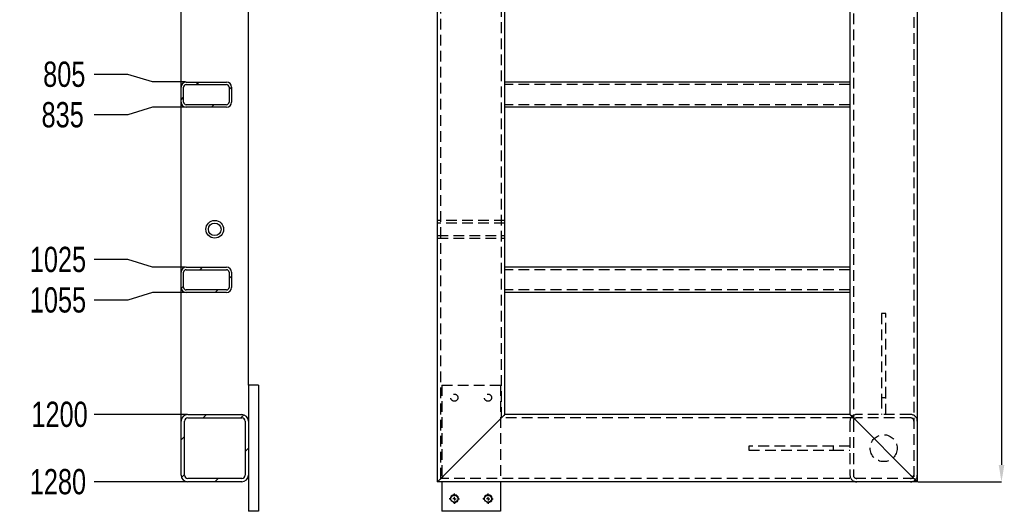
# Model space of a CAD drawing. Header units: millimetres. Extents: x 5 to 415, y 5 to 292.
# Tile 6 of 8: x 158 to 275, y 132 to 191. Entities that reach past the tile are written whole.
import ezdxf

# ---------------------------------------------------------------- set-up
doc = ezdxf.new("R2010")
doc.units = ezdxf.units.MM
doc.header["$PDSIZE"] = -1
doc.linetypes.add('CENTERX2', pattern=[20.32, 12.7, -2.54, 2.54, -2.54])
doc.linetypes.add('HIDDEN', pattern=[1.905, 1.27, -0.635])
for name, color, linetype in [('COTES', 1, 'Continuous'), ('TRAIT-FINS', 9, 'Continuous'), ('TRAIT-MIXTES', 3, 'CENTERX2'), ('TRAIT-TIRET', 2, 'HIDDEN')]:
    doc.layers.add(name, color=color, linetype=linetype)
doc.layers.add('TRAIT-FORT', color=4, linetype='Continuous', lineweight=25)
doc.styles.add('SLDTEXTSTYLE0', font='TXT', dxfattribs={"width": 0.75})
doc.dimstyles.new('SLDDIMSTYLE0', dxfattribs={"dimtxt": 3, "dimasz": 2, "dimexe": 0, "dimexo": 0.0625, "dimgap": 0.75, "dimtad": 1, "dimlfac": 10, "dimrnd": 1e-09, "dimzin": 12, "dimdsep": 46, "dimtxsty": 'SLDTEXTSTYLE0', "dimsah": 1, "dimcen": 0.09, "dimadec": 0, "dimazin": 3, "dimtfac": 1, "dimtofl": 0, "dimtmove": 0, "dimatfit": 3, "dimfxl": 1, "dimfrac": 2, "dimtolj": 1, "dimtzin": 12, "dimarcsym": 0})
doc.dimstyles.new('SLDDIMSTYLE6', dxfattribs={"dimtxt": 3, "dimasz": 2, "dimexe": 0, "dimexo": 0.0625, "dimgap": 0.75, "dimtad": 0, "dimtih": 1, "dimtoh": 1, "dimlfac": 10, "dimrnd": 1e-09, "dimzin": 12, "dimdsep": 46, "dimtxsty": 'SLDTEXTSTYLE0', "dimsah": 1, "dimcen": 0.09, "dimadec": 0, "dimazin": 3, "dimtfac": 1, "dimtofl": 0, "dimtmove": 0, "dimatfit": 3, "dimfxl": 1, "dimfrac": 2, "dimtolj": 1, "dimtzin": 12, "dimarcsym": 0})

# ---------------------------------------------------------------- blocks, each defined once
blk = doc.blocks.new('_D_33')
at = {"layer": 'COTES', "color": 0, "lineweight": -2, "transparency": 16777216}
for p, q in [((170.43, 184.25), (166.43, 184.25)), ((173.35, 183.35), (170.43, 184.25)), ((177.29, 183.35), (173.35, 183.35))]:
    blk.add_line(p, q, dxfattribs=at)
at = {"layer": 'Defpoints', "color": 0, "transparency": 16777216}
for p in [(177.55, 263.85), (166.43, 184.25), (177.35, 183.35)]:
    blk.add_point(p, dxfattribs=at)
at = {"layer": 'COTES', "color": 0, "transparency": 16777216, "insert": (162.87, 184.25), "char_height": 3, "attachment_point": 5, "style": 'SLDTEXTSTYLE0'}
blk.add_mtext('\\A1;805', dxfattribs=at)
blk = doc.blocks.new('_D_34')
at = {"layer": 'COTES', "color": 0, "lineweight": -2, "transparency": 16777216}
for p, q in [((173.35, 180.35), (170.43, 179.44)), ((177.29, 180.35), (173.35, 180.35)), ((170.43, 179.44), (166.43, 179.44))]:
    blk.add_line(p, q, dxfattribs=at)
at = {"layer": 'Defpoints', "color": 0, "transparency": 16777216}
for p in [(177.55, 263.85), (177.35, 180.35), (166.43, 179.44)]:
    blk.add_point(p, dxfattribs=at)
at = {"layer": 'COTES', "color": 0, "transparency": 16777216, "insert": (162.68, 179.44), "char_height": 3, "attachment_point": 5, "style": 'SLDTEXTSTYLE0'}
blk.add_mtext('\\A1;835', dxfattribs=at)
blk = doc.blocks.new('_D_35')
at = {"layer": 'COTES', "color": 0, "lineweight": -2, "transparency": 16777216}
for p, q in [((170.43, 162.25), (166.43, 162.25)), ((173.35, 161.35), (170.43, 162.25)), ((177.29, 161.35), (173.35, 161.35))]:
    blk.add_line(p, q, dxfattribs=at)
at = {"layer": 'Defpoints', "color": 0, "transparency": 16777216}
for p in [(177.55, 263.85), (166.43, 162.25), (177.35, 161.35)]:
    blk.add_point(p, dxfattribs=at)
at = {"layer": 'COTES', "color": 0, "transparency": 16777216, "insert": (162.12, 162.25), "char_height": 3, "attachment_point": 5, "style": 'SLDTEXTSTYLE0'}
blk.add_mtext('\\A1;1025', dxfattribs=at)
blk = doc.blocks.new('_D_36')
at = {"layer": 'COTES', "color": 0, "lineweight": -2, "transparency": 16777216}
for p, q in [((173.35, 158.35), (170.43, 157.44)), ((177.29, 158.35), (173.35, 158.35)), ((170.43, 157.44), (166.43, 157.44))]:
    blk.add_line(p, q, dxfattribs=at)
at = {"layer": 'Defpoints', "color": 0, "transparency": 16777216}
for p in [(177.55, 263.85), (177.35, 158.35), (166.43, 157.44)]:
    blk.add_point(p, dxfattribs=at)
at = {"layer": 'COTES', "color": 0, "transparency": 16777216, "insert": (162.12, 157.44), "char_height": 3, "attachment_point": 5, "style": 'SLDTEXTSTYLE0'}
blk.add_mtext('\\A1;1055', dxfattribs=at)
blk = doc.blocks.new('_D_37')
at = {"layer": 'COTES', "color": 0, "lineweight": -2, "transparency": 16777216}
blk.add_line((177.49, 143.85), (166.43, 143.85), dxfattribs=at)
at = {"layer": 'Defpoints', "color": 0, "transparency": 16777216}
for p in [(177.55, 263.85), (166.43, 143.85), (177.55, 143.85)]:
    blk.add_point(p, dxfattribs=at)
at = {"layer": 'COTES', "color": 0, "transparency": 16777216, "insert": (162.31, 143.85), "char_height": 3, "attachment_point": 5, "style": 'SLDTEXTSTYLE0'}
blk.add_mtext('\\A1;1200', dxfattribs=at)
blk = doc.blocks.new('_D_38')
at = {"layer": 'COTES', "color": 0, "lineweight": -2, "transparency": 16777216}
blk.add_line((177.49, 135.85), (166.43, 135.85), dxfattribs=at)
at = {"layer": 'Defpoints', "color": 0, "transparency": 16777216}
for p in [(177.55, 263.85), (166.43, 135.85), (177.55, 135.85)]:
    blk.add_point(p, dxfattribs=at)
at = {"layer": 'COTES', "color": 0, "transparency": 16777216, "insert": (162.12, 135.85), "char_height": 3, "attachment_point": 5, "style": 'SLDTEXTSTYLE0'}
blk.add_mtext('\\A1;1280', dxfattribs=at)
blk = doc.blocks.new('_D_43')
at = {"layer": 'COTES', "color": 0, "lineweight": -2, "transparency": 16777216}
for p, q in [((264.27, 263.85), (274.21, 263.85)), ((274.21, 261.85), (274.21, 137.85)), ((264.27, 135.85), (274.21, 135.85))]:
    blk.add_line(p, q, dxfattribs=at)
at = {"layer": 'COTES', "color": 0, "transparency": 16777216}
for points in [[(273.88, 261.85), (274.55, 261.85), (274.21, 263.85)], [(273.88, 137.85), (274.55, 137.85), (274.21, 135.85)]]:
    blk.add_solid(points, dxfattribs=at)
at = {"layer": 'Defpoints', "color": 0, "transparency": 16777216}
for p in [(264.21, 263.85), (264.21, 135.85), (274.21, 135.85)]:
    blk.add_point(p, dxfattribs=at)
at = {"layer": 'COTES', "color": 0, "transparency": 16777216, "insert": (270.46, 199.85), "char_height": 3, "attachment_point": 2, "rotation": 90, "style": 'SLDTEXTSTYLE0'}
blk.add_mtext('\\A1;1280', dxfattribs=at)
blk = doc.blocks.new('SW_CENTERMARKSYMBOL_21')
at = {"layer": 'TRAIT-MIXTES', "color": 0}
for p, q in [((-0.4, 0), (-0.625, 0)), ((0, 0), (-0.2, 0)), ((0, 0.4), (0, 0.625)), ((0, 0), (0, 0.2)), ((0, 0), (0, -0.2)), ((0, 0), (0.2, 0)), ((0.4, 0), (0.625, 0)), ((0, -0.4), (0, -0.625))]:
    blk.add_line(p, q, dxfattribs=at)
blk = doc.blocks.new('SW_CENTERMARKSYMBOL_22')
at = {"layer": 'TRAIT-MIXTES', "color": 0}
for p, q in [((-0.4, 0), (-0.625, 0)), ((0, 0), (-0.2, 0)), ((0, 0.4), (0, 0.625)), ((0, 0), (0, 0.2)), ((0, 0), (0, -0.2)), ((0, 0), (0.2, 0)), ((0.4, 0), (0.625, 0)), ((0, -0.4), (0, -0.625))]:
    blk.add_line(p, q, dxfattribs=at)

msp = doc.modelspace()

# ---------------------------------------------------------------- hatches: boundary and pattern name
at = {"layer": 'TRAIT-FINS'}
h = msp.add_hatch(dxfattribs=at)
h.set_pattern_fill('ANSI31', color=256, angle=3e-322, style=0)
edge = h.paths.add_edge_path(flags=0)
edge.add_line((177.3476, 180.3469), (182.1476, 180.3469))
edge.add_arc((182.1476, 180.9469), 0.6, 270, 360)
edge.add_line((182.7476, 180.9469), (182.7476, 182.7469))
edge.add_arc((182.1476, 182.7469), 0.6, 0, 90)
edge.add_line((182.1476, 183.3469), (177.3476, 183.3469))
edge.add_arc((177.3476, 182.7469), 0.6, 90, 180)
edge.add_line((176.7476, 182.7469), (176.7476, 180.9469))
edge.add_arc((177.3476, 180.9469), 0.6, 180, 270)
edge = h.paths.add_edge_path(flags=0)
edge.add_arc((182.1476, 182.7469), 0.3, 0, 90, ccw=False)
edge.add_line((182.4476, 182.7469), (182.4476, 180.9469))
edge.add_arc((182.1476, 180.9469), 0.3, 270, 360, ccw=False)
edge.add_line((182.1476, 180.6469), (177.3476, 180.6469))
edge.add_arc((177.3476, 180.9469), 0.3, 180, 270, ccw=False)
edge.add_line((177.0476, 180.9469), (177.0476, 182.7469))
edge.add_arc((177.3476, 182.7469), 0.3, 90, 180, ccw=False)
edge.add_line((177.3476, 183.0469), (182.1476, 183.0469))
h = msp.add_hatch(dxfattribs=at)
h.set_pattern_fill('ANSI31', color=256, angle=3e-322, style=0)
edge = h.paths.add_edge_path(flags=0)
edge.add_line((177.3476, 158.3469), (182.1476, 158.3469))
edge.add_arc((182.1476, 158.9469), 0.6, 270, 360)
edge.add_line((182.7476, 158.9469), (182.7476, 160.7469))
edge.add_arc((182.1476, 160.7469), 0.6, 0, 90)
edge.add_line((182.1476, 161.3469), (177.3476, 161.3469))
edge.add_arc((177.3476, 160.7469), 0.6, 90, 180)
edge.add_line((176.7476, 160.7469), (176.7476, 158.9469))
edge.add_arc((177.3476, 158.9469), 0.6, 180, 270)
edge = h.paths.add_edge_path(flags=0)
edge.add_arc((182.1476, 160.7469), 0.3, 0, 90, ccw=False)
edge.add_line((182.4476, 160.7469), (182.4476, 158.9469))
edge.add_arc((182.1476, 158.9469), 0.3, 270, 360, ccw=False)
edge.add_line((182.1476, 158.6469), (177.3476, 158.6469))
edge.add_arc((177.3476, 158.9469), 0.3, 180, 270, ccw=False)
edge.add_line((177.0476, 158.9469), (177.0476, 160.7469))
edge.add_arc((177.3476, 160.7469), 0.3, 90, 180, ccw=False)
edge.add_line((177.3476, 161.0469), (182.1476, 161.0469))
h = msp.add_hatch(dxfattribs=at)
h.set_pattern_fill('ANSI31', color=256, angle=3e-322, style=0)
edge = h.paths.add_edge_path(flags=0)
edge.add_arc((183.9476, 143.0469), 0.8, 0, 90)
edge.add_line((183.9476, 143.8469), (177.5476, 143.8469))
edge.add_arc((177.5476, 143.0469), 0.8, 90, 180)
edge.add_line((176.7476, 143.0469), (176.7476, 136.6469))
edge.add_arc((177.5476, 136.6469), 0.8, 180, 270)
edge.add_line((177.5476, 135.8469), (183.9476, 135.8469))
edge.add_arc((183.9476, 136.6469), 0.8, 270, 360)
edge.add_line((184.7476, 136.6469), (184.7476, 143.0469))
edge = h.paths.add_edge_path(flags=0)
edge.add_line((177.5476, 143.4469), (183.9476, 143.4469))
edge.add_arc((183.9476, 143.0469), 0.4, 0, 90, ccw=False)
edge.add_line((184.3476, 143.0469), (184.3476, 136.6469))
edge.add_arc((183.9476, 136.6469), 0.4, 270, 360, ccw=False)
edge.add_line((183.9476, 136.2469), (177.5476, 136.2469))
edge.add_arc((177.5476, 136.6469), 0.4, 180, 270, ccw=False)
edge.add_line((177.1476, 136.6469), (177.1476, 143.0469))
edge.add_arc((177.5476, 143.0469), 0.4, 90, 180, ccw=False)

# ---------------------------------------------------------------- linework, layer by layer
at = {"layer": 'TRAIT-FINS', "lineweight": 18}
for centre in [(209.2117, 133.8469), (213.2117, 133.8469)]:
    msp.add_arc(centre, 0.5, 255, 195, dxfattribs=at)
at = {"layer": 'TRAIT-FORT', "lineweight": 25}
for p, q in [((207.2117, 135.8469), (207.2117, 263.8469)), ((264.2117, 263.8469), (264.2117, 135.8469)), ((176.7476, 182.7469), (176.7476, 196.6469)), ((215.2117, 183.3469), (215.2117, 195.8469)), ((256.2117, 195.8469), (256.2117, 183.3469)), ((184.7476, 147.3469), (184.7476, 192.3469)), ((176.7476, 180.9469), (176.7476, 182.7469)), ((177.0476, 180.9469), (177.0476, 182.7469)), ((177.3476, 183.3469), (182.1476, 183.3469)), ((177.3476, 183.0469), (182.1476, 183.0469)), ((182.4476, 182.7469), (182.4476, 180.9469)), ((182.7476, 182.7469), (182.7476, 180.9469)), ((215.2117, 182.7469), (215.2117, 183.3469)), ((256.2117, 183.3469), (215.2117, 183.3469)), ((215.2117, 180.9469), (215.2117, 182.7469)), ((256.2117, 183.3469), (256.2117, 182.7469)), ((256.2117, 182.7469), (256.2117, 180.9469)), ((176.7476, 160.7469), (176.7476, 180.9469)), ((182.1476, 180.6469), (177.3476, 180.6469)), ((182.1476, 180.3469), (177.3476, 180.3469)), ((215.2117, 180.3469), (215.2117, 180.9469)), ((215.2117, 161.3469), (215.2117, 180.3469)), ((256.2117, 180.3469), (215.2117, 180.3469)), ((256.2117, 180.9469), (256.2117, 180.3469)), ((256.2117, 180.3469), (256.2117, 161.3469)), ((176.7476, 158.9469), (176.7476, 160.7469)), ((177.0476, 158.9469), (177.0476, 160.7469)), ((177.3476, 161.3469), (182.1476, 161.3469)), ((177.3476, 161.0469), (182.1476, 161.0469)), ((182.4476, 160.7469), (182.4476, 158.9469)), ((182.7476, 160.7469), (182.7476, 158.9469)), ((215.2117, 160.7469), (215.2117, 161.3469)), ((256.2117, 161.3469), (215.2117, 161.3469)), ((215.2117, 158.9469), (215.2117, 160.7469)), ((256.2117, 161.3469), (256.2117, 160.7469)), ((256.2117, 160.7469), (256.2117, 158.9469)), ((176.7476, 143.0469), (176.7476, 158.9469)), ((182.1476, 158.6469), (177.3476, 158.6469)), ((182.1476, 158.3469), (177.3476, 158.3469)), ((215.2117, 158.3469), (215.2117, 158.9469)), ((215.2117, 143.8469), (215.2117, 158.3469)), ((256.2117, 158.3469), (215.2117, 158.3469)), ((256.2117, 158.9469), (256.2117, 158.3469)), ((256.2117, 158.3469), (256.2117, 143.8469)), ((184.7476, 147.3469), (184.7476, 143.0469)), ((185.9476, 147.3469), (184.7476, 147.3469)), ((185.9476, 147.3469), (185.9476, 132.3469)), ((176.7476, 136.6469), (176.7476, 143.0469)), ((177.1476, 136.6469), (177.1476, 143.0469)), ((177.5476, 143.8469), (183.9476, 143.8469)), ((177.5476, 143.4469), (183.9476, 143.4469)), ((184.3476, 143.0469), (184.3476, 136.6469)), ((184.7476, 143.0469), (184.7476, 136.6469)), ((208.0117, 136.6469), (214.4117, 143.0469)), ((256.2117, 143.8469), (215.2117, 143.8469)), ((257.0117, 143.0469), (263.4117, 136.6469)), ((183.9476, 136.2469), (177.5476, 136.2469)), ((183.9476, 135.8469), (177.5476, 135.8469)), ((184.7476, 136.6469), (184.7476, 132.3469)), ((264.2117, 135.8469), (207.2117, 135.8469)), ((207.7117, 135.8469), (207.7117, 132.3469)), ((214.7117, 135.8469), (214.7117, 132.3469)), ((185.9476, 132.3469), (184.7476, 132.3469)), ((214.7117, 132.3469), (207.7117, 132.3469))]:
    msp.add_line(p, q, dxfattribs=at)
at = {"layer": 'TRAIT-FORT', "lineweight": 25, "flags": 128}
for points in [[(214.4117, 143.0469), (214.5678, 143.203), (214.7179, 143.3531), (214.8562, 143.4914), (214.9774, 143.6126), (215.0769, 143.7121), (215.1508, 143.786), (215.1963, 143.8315), (215.2117, 143.8469)], [(215.2117, 143.8469), (215.1996, 143.8348), (215.1635, 143.7987), (215.1045, 143.7397), (215.0245, 143.6597), (214.9259, 143.5611), (214.8117, 143.4469), (214.6853, 143.3205), (214.5506, 143.1858), (214.4117, 143.0469)], [(256.2117, 143.8469), (256.2271, 143.8315), (256.2726, 143.786), (256.3465, 143.7121), (256.446, 143.6126), (256.5672, 143.4914), (256.7056, 143.3531), (256.8556, 143.203), (257.0117, 143.0469)], [(257.0117, 143.0469), (256.8556, 143.203), (256.7056, 143.3531), (256.5672, 143.4914), (256.446, 143.6126), (256.3465, 143.7121), (256.2726, 143.786), (256.2271, 143.8315), (256.2117, 143.8469)], [(207.2117, 135.8469), (207.2271, 135.8623), (207.2726, 135.9078), (207.3465, 135.9817), (207.446, 136.0812), (207.5672, 136.2024), (207.7056, 136.3408), (207.8556, 136.4908), (208.0117, 136.6469)], [(208.0117, 136.6469), (207.8556, 136.4908), (207.7056, 136.3408), (207.5672, 136.2024), (207.446, 136.0812), (207.3465, 135.9817), (207.2726, 135.9078), (207.2271, 135.8623), (207.2117, 135.8469)], [(263.4117, 136.6469), (263.5506, 136.508), (263.6853, 136.3733), (263.8117, 136.2469), (263.9259, 136.1327), (264.0245, 136.0341), (264.1045, 135.9541), (264.1635, 135.8952), (264.1995, 135.8591), (264.2117, 135.8469)], [(264.2117, 135.8469), (264.1963, 135.8623), (264.1508, 135.9078), (264.0769, 135.9817), (263.9774, 136.0812), (263.8562, 136.2024), (263.7178, 136.3408), (263.5678, 136.4908), (263.4117, 136.6469)]]:
    msp.add_lwpolyline(points, dxfattribs=at)
at = {"layer": 'TRAIT-FORT', "lineweight": 25}
for centre, radius in [((180.7476, 165.8469), 1.05), ((180.7476, 165.8469), 0.75), ((209.2117, 133.8469), 0.425), ((213.2117, 133.8469), 0.425)]:
    msp.add_circle(centre, radius, dxfattribs=at)
for centre, radius, start, end in [((177.3476, 182.7469), 0.6, 90, 180), ((177.3476, 182.7469), 0.3, 90, 180), ((182.1476, 182.7469), 0.6, 0, 90), ((182.1476, 182.7469), 0.3, 0, 90), ((177.3476, 180.9469), 0.6, 180, 270), ((177.3476, 180.9469), 0.3, 180, 270), ((182.1476, 180.9469), 0.6, 270, 0), ((182.1476, 180.9469), 0.3, 270, 0), ((177.3476, 160.7469), 0.6, 90, 180), ((177.3476, 160.7469), 0.3, 90, 180), ((182.1476, 160.7469), 0.6, 0, 90), ((182.1476, 160.7469), 0.3, 0, 90), ((177.3476, 158.9469), 0.6, 180, 270), ((177.3476, 158.9469), 0.3, 180, 270), ((182.1476, 158.9469), 0.6, 270, 0), ((182.1476, 158.9469), 0.3, 270, 0), ((177.5476, 143.0469), 0.8, 90, 180), ((177.5476, 143.0469), 0.4, 90, 180), ((183.9476, 143.0469), 0.8, 0, 90), ((183.9476, 143.0469), 0.4, 0, 90), ((177.5476, 136.6469), 0.8, 180, 270), ((177.5476, 136.6469), 0.4, 180, 270), ((183.9476, 136.6469), 0.8, 270, 0), ((183.9476, 136.6469), 0.4, 270, 0)]:
    msp.add_arc(centre, radius, start, end, dxfattribs=at)
at = {"layer": 'TRAIT-TIRET'}
for p, q in [((207.6117, 136.2469), (207.6117, 263.4469)), ((263.8117, 263.4469), (263.8117, 136.2469)), ((214.8117, 143.4469), (214.8117, 256.2469)), ((256.6117, 256.2469), (256.6117, 143.4469)), ((256.2117, 183.0469), (215.2117, 183.0469)), ((256.2117, 180.6469), (215.2117, 180.6469)), ((207.6117, 166.8969), (207.2117, 166.8969)), ((215.2117, 166.8969), (207.2117, 166.8969)), ((215.2117, 166.5969), (207.2117, 166.5969)), ((215.2117, 166.8969), (214.8117, 166.8969)), ((207.2117, 165.0969), (215.2117, 165.0969)), ((207.2117, 164.7969), (207.6117, 164.7969)), ((207.2117, 164.7969), (215.2117, 164.7969)), ((214.8117, 164.7969), (215.2117, 164.7969)), ((256.2117, 161.0469), (215.2117, 161.0469)), ((256.2117, 158.6469), (215.2117, 158.6469)), ((259.9617, 155.8469), (259.9617, 145.8469)), ((260.4617, 155.8469), (259.9617, 155.8469)), ((260.4617, 145.8469), (260.4617, 155.8469)), ((207.7117, 147.3469), (207.7117, 135.8469)), ((207.7117, 147.3469), (214.7117, 147.3469)), ((214.7117, 147.3469), (214.7117, 135.8469)), ((260.4617, 145.8469), (259.9617, 145.8469)), ((259.9617, 145.8469), (259.9617, 143.8469)), ((260.4617, 143.8469), (260.4617, 145.8469)), ((256.6117, 143.4469), (214.8117, 143.4469)), ((256.2117, 143.0469), (256.2117, 136.6469)), ((256.6117, 143.0469), (256.6117, 136.6469)), ((263.4117, 143.8469), (257.0117, 143.8469)), ((263.4117, 143.4469), (257.0117, 143.4469)), ((244.2117, 140.0969), (244.2117, 139.5969)), ((254.2117, 140.0969), (244.2117, 140.0969)), ((244.2117, 139.5969), (254.2117, 139.5969)), ((254.2117, 140.0969), (254.2117, 139.5969)), ((256.2117, 140.0969), (254.2117, 140.0969)), ((254.2117, 139.5969), (256.2117, 139.5969)), ((263.8117, 136.2469), (207.6117, 136.2469))]:
    msp.add_line(p, q, dxfattribs=at)
for centre, radius in [((209.2117, 145.8469), 0.425), ((213.2117, 145.8469), 0.425), ((260.2117, 139.8469), 1.6)]:
    msp.add_circle(centre, radius, dxfattribs=at)
for centre, radius, start, end in [((257.0117, 143.0469), 0.8, 90, 180), ((257.0117, 143.0469), 0.4, 90, 180), ((263.4117, 143.0469), 0.8, 0, 90), ((263.4117, 143.0469), 0.4, 0, 90), ((257.0117, 136.6469), 0.8, 180, 270), ((257.0117, 136.6469), 0.4, 180, 270), ((263.4117, 136.6469), 0.8, 270, 0), ((263.4117, 136.6469), 0.4, 270, 0)]:
    msp.add_arc(centre, radius, start, end, dxfattribs=at)

# ---------------------------------------------------------------- block references
at = {"layer": 'TRAIT-MIXTES'}
for name, p in [('SW_CENTERMARKSYMBOL_21', (209.2117, 133.8469)), ('SW_CENTERMARKSYMBOL_22', (213.2117, 133.8469))]:
    msp.add_blockref(name, p, dxfattribs=at)

# ---------------------------------------------------------------- dimensions: what is measured, and where the dimension line sits
at = {"layer": 'COTES'}
for feature_location, offset, picture, middle in [((177.3476, 161.3469), (-10.9174, 0.9051), '_D_35', (162.1177, 162.252)), ((177.3476, 158.3469), (-10.9174, -0.9051), '_D_36', (162.1177, 157.4418)), ((177.5476, 135.8469), (-11.1174, 0), '_D_38', (162.1177, 135.8469)), ((177.5476, 143.8469), (-11.1174, 0), '_D_37', (162.3052, 143.8469)), ((177.3476, 180.3469), (-10.9174, -0.9051), '_D_34', (162.6802, 179.4418)), ((177.3476, 183.3469), (-10.9174, 0.9051), '_D_33', (162.8677, 184.252))]:
    dim = msp.add_ordinate_dim(feature_location=feature_location, offset=offset, dtype=0, origin=(177.5476, 263.8469), dimstyle='SLDDIMSTYLE6', dxfattribs=at)
    dim.commit()
    dim.dimension.update_dxf_attribs({"geometry": picture, "text_midpoint": middle})
dim = msp.add_linear_dim(base=(274.2117, 135.8469), p1=(264.2117, 263.8469), p2=(264.2117, 135.8469), angle=90, dimstyle='SLDDIMSTYLE0', dxfattribs=at)
dim.commit()
dim.dimension.update_dxf_attribs({"geometry": '_D_43', "text_midpoint": (274.2117, 199.8469), "dimtype": 160})

doc.saveas('drawing.dxf')
